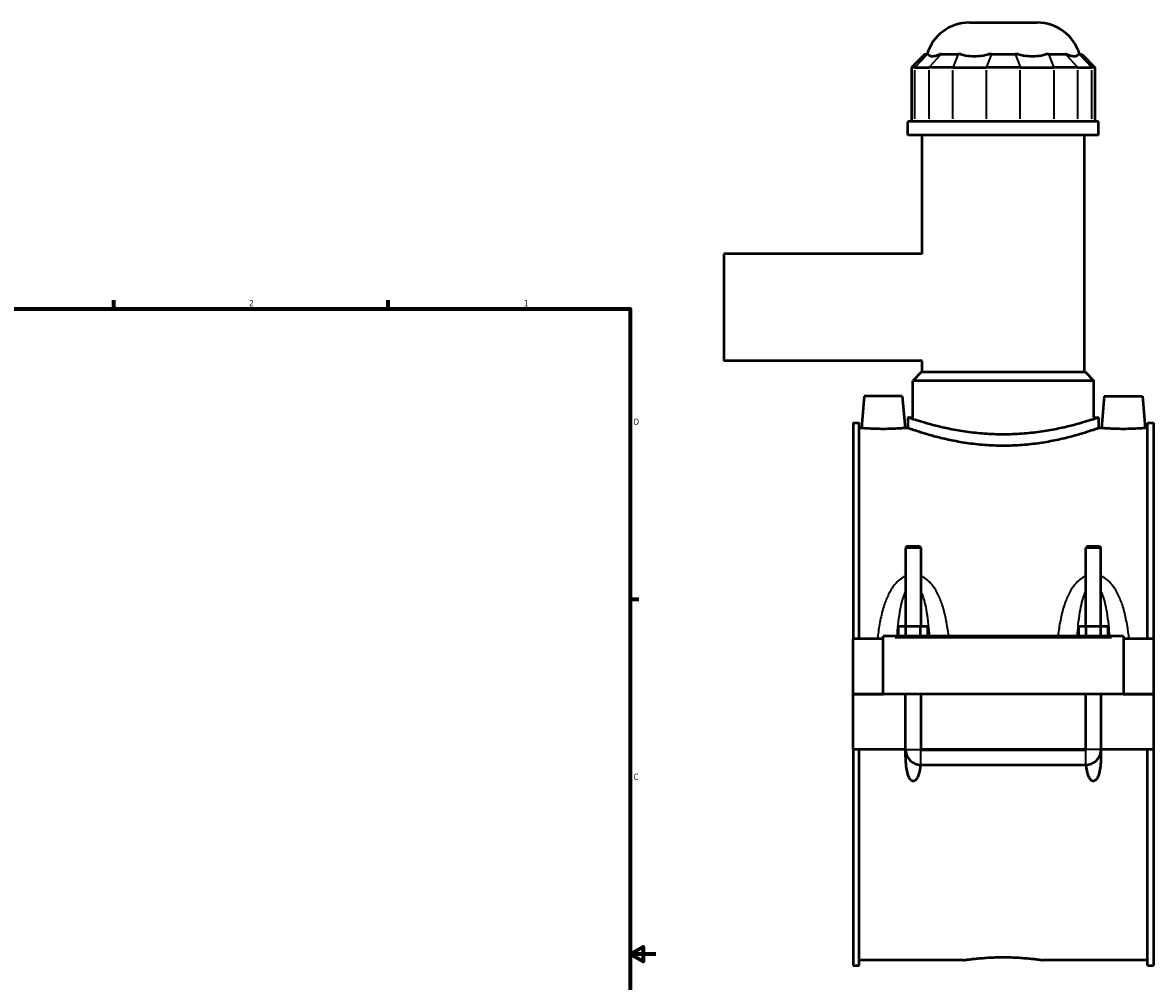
# Model space of a CAD drawing. Header units: inches. Extents: x -2.3 to 50, y -1.9 to 49.4.
# Tile 9 of 10: x 24.1 to 41.6, y 10.6 to 25.4. Entities that reach past the tile are written whole.
import ezdxf

# ---------------------------------------------------------------- set-up
doc = ezdxf.new("R2010")
doc.units = ezdxf.units.IN
doc.header["$MEASUREMENT"] = 0
for name, color, linetype, lineweight in [('Border (ANSI)', 7, 'Continuous', 70), ('Visible (ANSI)', 7, 'Continuous', 50), ('Visible Narrow (ANSI)', 7, 'Continuous', 35)]:
    doc.layers.add(name, color=color, linetype=linetype, lineweight=lineweight)
doc.styles.add('Note Text (ANSI)', font='tahoma.ttf')

# ---------------------------------------------------------------- blocks, each defined once
blk = doc.blocks.new('Borders Default Border')
at = {"layer": 'Border (ANSI)'}
for p, q in [((25.5, 21), (25.5, 21.134)), ((29.75, 21), (29.75, 21.134)), ((33.5, 16.5), (33.634, 16.5))]:
    blk.add_line(p, q, dxfattribs=at)
at = {"layer": 'Border (ANSI)', "flags": 128}
for points in [[(0.5, 1), (0.5, 21), (33.5, 21), (33.5, 1), (0.5, 1)], [(33.9, 11), (33.5, 11), (33.7, 11.115), (33.7, 10.885), (33.5, 11)]]:
    blk.add_lwpolyline(points, dxfattribs=at)
at = {"layer": 'Border (ANSI)', "color": 5, "true_color": 0x0000ff, "char_height": 0.0945, "attachment_point": 7, "style": 'Note Text (ANSI)'}
for s, insert in [('2', (27.596, 21.04)), ('1', (31.854, 21.04)), ('D', (33.553, 19.203)), ('C', (33.552, 13.701))]:
    blk.add_mtext(s, dxfattribs=dict(at, insert=insert))

msp = doc.modelspace()

# ---------------------------------------------------------------- linework, layer by layer
at = {"layer": 'Visible (ANSI)'}
for p, q in [((38.7572, 25.4342), (39.8055, 25.4342)), ((38.067, 24.9463), (37.8609, 24.7402)), ((38.067, 24.9463), (38.1036, 24.9463)), ((38.122, 24.9463), (38.1036, 24.9463)), ((38.3184, 24.9463), (38.3, 24.9463)), ((38.3184, 24.9463), (38.5787, 24.9463)), ((38.6231, 24.9463), (38.5787, 24.9463)), ((39.0973, 24.9463), (39.0529, 24.9463)), ((39.0973, 24.9463), (39.4654, 24.9463)), ((39.5098, 24.9463), (39.4654, 24.9463)), ((39.984, 24.9463), (39.9396, 24.9463)), ((39.984, 24.9463), (40.2443, 24.9463)), ((40.2627, 24.9463), (40.2443, 24.9463)), ((40.4591, 24.9463), (40.4407, 24.9463)), ((40.4591, 24.9463), (40.4957, 24.9463)), ((40.4957, 24.9463), (40.7018, 24.7402)), ((37.9132, 24.7402), (37.8609, 24.7402)), ((37.8609, 24.7402), (37.8609, 23.9008)), ((37.9132, 24.7402), (38.128, 24.7402)), ((38.4998, 24.7402), (38.128, 24.7402)), ((38.4998, 24.7402), (39.0184, 24.7402)), ((39.5443, 24.7402), (39.0184, 24.7402)), ((39.5443, 24.7402), (40.0629, 24.7402)), ((40.4347, 24.7402), (40.0629, 24.7402)), ((40.4347, 24.7402), (40.6495, 24.7402)), ((40.7018, 24.7402), (40.6495, 24.7402)), ((40.7018, 24.7402), (40.7018, 23.9008)), ((40.7584, 23.9008), (37.8043, 23.9008)), ((37.8043, 23.6917), (37.8043, 23.9008)), ((40.7584, 23.6917), (40.7584, 23.9008)), ((40.7584, 23.6917), (37.8043, 23.6917)), ((38.0258, 21.853), (38.0258, 23.6917)), ((40.5369, 20.0224), (40.5369, 23.6917)), ((34.9513, 21.853), (34.9513, 20.1955)), ((38.0258, 21.853), (34.9513, 21.853)), ((38.0258, 20.1955), (34.9513, 20.1955)), ((38.0258, 20.0224), (38.0258, 20.1955)), ((38.0155, 20.0224), (37.8781, 19.885)), ((38.0155, 20.0224), (40.5472, 20.0224)), ((40.5472, 20.0224), (40.6846, 19.885)), ((40.6846, 19.885), (37.8781, 19.885)), ((37.8781, 19.3161), (37.8781, 19.885)), ((40.6846, 19.3161), (40.6846, 19.885)), ((37.1261, 19.6453), (37.0828, 19.1512)), ((37.7166, 19.6453), (37.1261, 19.6453)), ((37.7166, 19.6453), (37.7598, 19.1512)), ((40.8461, 19.6453), (40.8028, 19.1512)), ((40.8461, 19.6453), (41.4366, 19.6453)), ((41.4366, 19.6453), (41.4798, 19.1512)), ((37.8043, 19.3161), (37.8043, 19.1512)), ((37.8043, 19.3161), (37.8781, 19.3161)), ((40.6846, 19.3161), (40.7584, 19.3161)), ((40.7584, 19.3161), (40.7584, 19.1512)), ((36.9563, 19.2337), (36.9563, 15.888)), ((36.9563, 19.2337), (37.0493, 19.2337)), ((37.0493, 15.888), (37.0493, 19.2337)), ((37.0828, 19.1512), (37.0493, 19.1512)), ((37.8043, 19.1512), (37.7598, 19.1512)), ((40.8028, 19.1512), (40.7584, 19.1512)), ((41.5133, 19.1512), (41.4798, 19.1512)), ((41.5133, 15.888), (41.5133, 19.2337)), ((41.5133, 19.2337), (41.6063, 19.2337)), ((41.6063, 19.2337), (41.6063, 15.888)), ((37.7919, 17.3212), (37.7682, 17.2976)), ((38.0045, 17.2976), (37.7682, 17.2976)), ((37.7682, 17.2976), (37.7682, 16.0848)), ((37.7919, 17.3212), (37.9808, 17.3212)), ((37.9808, 17.3212), (38.0045, 17.2976)), ((38.0045, 17.2976), (38.0045, 16.0848)), ((40.5819, 17.3212), (40.5582, 17.2976)), ((40.7945, 17.2976), (40.5582, 17.2976)), ((40.5582, 16.0848), (40.5582, 17.2976)), ((40.5819, 17.3212), (40.7708, 17.3212)), ((40.7708, 17.3212), (40.7945, 17.2976)), ((40.7945, 16.0848), (40.7945, 17.2976)), ((37.659, 15.9273), (37.659, 16.0848)), ((37.659, 16.0848), (37.7727, 16.0848)), ((37.7727, 15.9273), (37.7727, 16.0848)), ((37.7727, 16.0848), (38, 16.0848)), ((38, 15.9273), (38, 16.0848)), ((38, 16.0848), (38.1136, 16.0848)), ((38.1136, 15.9273), (38.1136, 16.0848)), ((40.449, 15.9273), (40.449, 16.0848)), ((40.449, 16.0848), (40.5627, 16.0848)), ((40.5627, 15.9273), (40.5627, 16.0848)), ((40.5627, 16.0848), (40.79, 16.0848)), ((40.79, 15.9273), (40.79, 16.0848)), ((40.79, 16.0848), (40.9036, 16.0848)), ((40.9036, 15.9273), (40.9036, 16.0848)), ((37.4213, 15.888), (36.9563, 15.888)), ((36.9563, 15.0312), (36.9563, 15.888)), ((37.4213, 15.9076), (37.4213, 15.9273)), ((41.1413, 15.9273), (37.4213, 15.9273)), ((37.4213, 15.0312), (37.4213, 15.9076)), ((41.1413, 15.9273), (41.1413, 15.9076)), ((41.1413, 15.9076), (41.1413, 15.0312)), ((41.6063, 15.888), (41.1413, 15.888)), ((41.6063, 15.888), (41.6063, 15.0312)), ((36.9563, 15.0312), (37.4213, 15.0312)), ((36.9563, 14.1704), (36.9563, 15.0272)), ((37.7682, 15.0272), (36.9563, 15.0272)), ((41.1413, 15.0312), (37.4213, 15.0312)), ((37.7682, 15.0312), (37.7682, 15.0272)), ((37.7682, 14.1704), (37.7682, 15.0272)), ((38.0045, 15.0312), (38.0045, 15.0272)), ((38.0045, 15.0272), (38.0045, 14.1704)), ((40.5582, 15.0272), (38.0045, 15.0272)), ((40.5582, 15.0272), (40.5582, 15.0312)), ((40.5582, 14.1704), (40.5582, 15.0272)), ((40.7945, 15.0272), (40.7945, 15.0312)), ((40.7945, 15.0272), (40.7945, 14.1704)), ((41.6063, 15.0272), (40.7945, 15.0272)), ((41.1413, 15.0312), (41.6063, 15.0312)), ((41.6063, 15.0272), (41.6063, 14.1704)), ((37.7682, 14.1704), (36.9563, 14.1704)), ((36.9563, 14.1704), (36.9563, 10.8247)), ((37.0493, 10.8247), (37.0493, 14.1704)), ((37.7696, 14.1704), (37.7682, 14.1704)), ((38.0045, 14.1704), (38.0031, 14.1704)), ((40.5582, 14.1704), (38.0045, 14.1704)), ((38.0045, 14.1691), (40.5582, 14.1691)), ((40.5596, 14.1704), (40.5582, 14.1704)), ((40.7945, 14.1704), (40.7931, 14.1704)), ((41.6063, 14.1704), (40.7945, 14.1704)), ((41.5133, 10.8247), (41.5133, 14.1704)), ((41.6063, 14.1704), (41.6063, 10.8247)), ((38.0045, 13.9342), (40.5582, 13.9342)), ((38.664, 10.9071), (37.0493, 10.9071)), ((41.5133, 10.9071), (39.8987, 10.9071)), ((36.9563, 10.8247), (37.0493, 10.8247)), ((41.5133, 10.8247), (41.6063, 10.8247))]:
    msp.add_line(p, q, dxfattribs=at)
for centre, radius, start, end in [((38.7572, 24.7472), 0.687, 90, 163.15289), ((39.8055, 24.7472), 0.687, 16.84711, 90), ((38.0045, 14.1704), 0.2362, 184.69338, 270), ((40.5582, 14.1704), 0.2362, 270, 355.30662)]:
    msp.add_arc(centre, radius, start, end, dxfattribs=at)
for points, knots in [([(38.122, 24.9463), (38.1251, 24.9386), (38.1299, 24.932), (38.1474, 24.9183), (38.1634, 24.9144), (38.1815, 24.9144), (38.1996, 24.9144), (38.2229, 24.9183), (38.2656, 24.932), (38.2826, 24.9386), (38.3, 24.9463)], [-0.5693984, -0.5693984, -0.5693984, -0.5693984, -0.3600644, -0.3600644, 0, 0, 0, 0.3600644, 0.3600644, 0.5693984, 0.5693984, 0.5693984, 0.5693984]), ([(38.6231, 24.9463), (38.6449, 24.9386), (38.6686, 24.932), (38.7361, 24.9183), (38.7821, 24.9144), (38.8258, 24.9144), (38.8694, 24.9144), (38.9185, 24.9183), (38.9964, 24.932), (39.0251, 24.9386), (39.0529, 24.9463)], [-0.5693984, -0.5693984, -0.5693984, -0.5693984, -0.3600644, -0.3600644, 0, 0, 0, 0.3600644, 0.3600644, 0.5693984, 0.5693984, 0.5693984, 0.5693984]), ([(39.5098, 24.9463), (39.5376, 24.9386), (39.5663, 24.932), (39.6442, 24.9183), (39.6933, 24.9144), (39.7369, 24.9144), (39.7806, 24.9144), (39.8266, 24.9183), (39.8941, 24.932), (39.9178, 24.9386), (39.9396, 24.9463)], [-0.5693984, -0.5693984, -0.5693984, -0.5693984, -0.3600644, -0.3600644, 0, 0, 0, 0.3600644, 0.3600644, 0.5693984, 0.5693984, 0.5693984, 0.5693984]), ([(40.2627, 24.9463), (40.2801, 24.9386), (40.2971, 24.932), (40.3398, 24.9183), (40.3631, 24.9144), (40.3812, 24.9144), (40.3993, 24.9144), (40.4153, 24.9183), (40.4328, 24.932), (40.4376, 24.9386), (40.4407, 24.9463)], [-0.5693984, -0.5693984, -0.5693984, -0.5693984, -0.3600644, -0.3600644, 0, 0, 0, 0.3600644, 0.3600644, 0.5693984, 0.5693984, 0.5693984, 0.5693984]), ([(39.2813, 19.0536), (39.1878, 19.0536), (39.0912, 19.057), (38.8998, 19.0705), (38.8048, 19.0807), (38.6231, 19.1061), (38.5362, 19.1213), (38.3757, 19.1535), (38.3021, 19.1706), (38.1718, 19.2033), (38.1105, 19.2202), (38.0024, 19.2517), (37.9554, 19.2663), (37.8798, 19.2905), (37.8511, 19.3002), (37.8133, 19.313), (37.8043, 19.3161), (37.8043, 19.3161)], [11.4077301, 11.4077301, 11.4077301, 11.4077301, 12.1209034, 12.1209034, 12.8340768, 12.8340768, 13.5472502, 13.5472502, 14.2604236, 14.2604236, 14.9732165, 14.9732165, 15.6860093, 15.6860093, 16.3988022, 16.3988022, 17.1115951, 17.1115951, 17.1115951, 17.1115951]), ([(40.7584, 19.3161), (40.7584, 19.3161), (40.7494, 19.313), (40.7116, 19.3002), (40.6829, 19.2905), (40.6073, 19.2663), (40.5603, 19.2517), (40.4522, 19.2202), (40.3909, 19.2033), (40.2606, 19.1706), (40.187, 19.1535), (40.0265, 19.1213), (39.9396, 19.1061), (39.7579, 19.0807), (39.6629, 19.0705), (39.4715, 19.057), (39.3749, 19.0536), (39.2813, 19.0536)], [5.703865, 5.703865, 5.703865, 5.703865, 6.4166579, 6.4166579, 7.1294508, 7.1294508, 7.8422436, 7.8422436, 8.5550365, 8.5550365, 9.2682099, 9.2682099, 9.9813833, 9.9813833, 10.6945567, 10.6945567, 11.4077301, 11.4077301, 11.4077301, 11.4077301]), ([(37.4213, 19.1372), (37.3787, 19.1372), (37.3333, 19.138), (37.2498, 19.1406), (37.2117, 19.1425), (37.1517, 19.146), (37.1258, 19.1479), (37.0913, 19.1505), (37.0828, 19.1512), (37.0828, 19.1512)], [2.59696, 2.59696, 2.59696, 2.59696, 2.9217148, 2.9217148, 3.2464695, 3.2464695, 3.5709548, 3.5709548, 3.8954401, 3.8954401, 3.8954401, 3.8954401]), ([(37.7598, 19.1512), (37.7598, 19.1512), (37.7514, 19.1505), (37.7169, 19.1479), (37.691, 19.146), (37.6309, 19.1425), (37.5929, 19.1406), (37.5094, 19.138), (37.464, 19.1372), (37.4213, 19.1372)], [6.4924001, 6.4924001, 6.4924001, 6.4924001, 6.8168854, 6.8168854, 7.1413706, 7.1413706, 7.4661254, 7.4661254, 7.7908801, 7.7908801, 7.7908801, 7.7908801]), ([(39.2813, 18.8775), (39.1877, 18.8775), (39.0911, 18.881), (38.8996, 18.8952), (38.8046, 18.9059), (38.623, 18.9324), (38.5361, 18.9482), (38.3756, 18.9819), (38.302, 18.9997), (38.1718, 19.0338), (38.1106, 19.0513), (38.0024, 19.0841), (37.9555, 19.0993), (37.8799, 19.1246), (37.8511, 19.1347), (37.8133, 19.148), (37.8043, 19.1512), (37.8043, 19.1512)], [0, 0, 0, 0, 0.7137635, 0.7137635, 1.427527, 1.427527, 2.1412905, 2.1412905, 2.855054, 2.855054, 3.5683676, 3.5683676, 4.2816811, 4.2816811, 4.9949946, 4.9949946, 5.7083082, 5.7083082, 5.7083082, 5.7083082]), ([(40.7584, 19.1512), (40.7584, 19.1512), (40.7494, 19.148), (40.7116, 19.1347), (40.6828, 19.1246), (40.6072, 19.0993), (40.5602, 19.0841), (40.4521, 19.0513), (40.3909, 19.0338), (40.2607, 18.9997), (40.1871, 18.9819), (40.0266, 18.9482), (39.9397, 18.9324), (39.7581, 18.9059), (39.6631, 18.8952), (39.4716, 18.881), (39.375, 18.8775), (39.2813, 18.8775)], [17.1249245, 17.1249245, 17.1249245, 17.1249245, 17.838238, 17.838238, 18.5515516, 18.5515516, 19.2648651, 19.2648651, 19.9781786, 19.9781786, 20.6919421, 20.6919421, 21.4057056, 21.4057056, 22.1194692, 22.1194692, 22.8332327, 22.8332327, 22.8332327, 22.8332327]), ([(41.1413, 19.1372), (41.0987, 19.1372), (41.0533, 19.138), (40.9698, 19.1406), (40.9317, 19.1425), (40.8717, 19.146), (40.8458, 19.1479), (40.8113, 19.1505), (40.8028, 19.1512), (40.8028, 19.1512)], [0, 0, 0, 0, 0.3247547, 0.3247547, 0.6495095, 0.6495095, 0.9739947, 0.9739947, 1.29848, 1.29848, 1.29848, 1.29848]), ([(41.4798, 19.1512), (41.4798, 19.1512), (41.4714, 19.1505), (41.4369, 19.1479), (41.411, 19.146), (41.3509, 19.1425), (41.3129, 19.1406), (41.2294, 19.138), (41.184, 19.1372), (41.1413, 19.1372)], [3.8954401, 3.8954401, 3.8954401, 3.8954401, 4.2199253, 4.2199253, 4.5444106, 4.5444106, 4.8691653, 4.8691653, 5.1939201, 5.1939201, 5.1939201, 5.1939201]), ([(37.9975, 13.9343), (37.9968, 13.9266), (37.996, 13.9189), (37.9911, 13.8786), (37.9853, 13.843), (37.9718, 13.7917), (37.9665, 13.775), (37.9536, 13.7432), (37.9461, 13.7282), (37.9307, 13.7066), (37.9234, 13.6983), (37.9107, 13.6891), (37.9061, 13.6865), (37.8966, 13.683), (37.8915, 13.682), (37.8812, 13.682), (37.8761, 13.683), (37.8665, 13.6865), (37.862, 13.6891), (37.8493, 13.6983), (37.842, 13.7066), (37.8265, 13.7282), (37.8191, 13.7432), (37.8062, 13.775), (37.8009, 13.7917), (37.7874, 13.843), (37.7816, 13.8786), (37.768, 13.9922), (37.7667, 14.0803), (37.7696, 14.1704)], [1.5360051, 1.5360051, 1.5360051, 1.5360051, 1.5966314, 1.5966314, 1.8572739, 1.8572739, 1.9875951, 1.9875951, 2.1179164, 2.1179164, 2.1970479, 2.1970479, 2.2366137, 2.2366137, 2.2761794, 2.2761794, 2.3157452, 2.3157452, 2.3553109, 2.3553109, 2.4344424, 2.4344424, 2.5647637, 2.5647637, 2.695085, 2.695085, 2.9557275, 2.9557275, 3.600489, 3.600489, 3.600489, 3.600489]), ([(38.0031, 14.1704), (38.0031, 14.1703), (38.0031, 14.1701), (38.0033, 14.1698), (38.0034, 14.1696), (38.0036, 14.1694), (38.0038, 14.1693), (38.0041, 14.1692), (38.0043, 14.1691), (38.0045, 14.1691)], [0.0000739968, 0.0000739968, 0.0000739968, 0.0000739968, 0.0013944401, 0.0013944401, 0.0027725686, 0.0027725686, 0.004120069, 0.004120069, 0.0054404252, 0.0054404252, 0.0054404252, 0.0054404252]), ([(40.5582, 14.1691), (40.5584, 14.1691), (40.5586, 14.1692), (40.5589, 14.1693), (40.559, 14.1694), (40.5593, 14.1696), (40.5594, 14.1698), (40.5595, 14.1701), (40.5596, 14.1703), (40.5596, 14.1704)], [0, 0, 0, 0, 0.0013148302, 0.0013148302, 0.0026484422, 0.0026484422, 0.0040166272, 0.0040166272, 0.0053612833, 0.0053612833, 0.0053612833, 0.0053612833]), ([(40.7931, 14.1704), (40.796, 14.0803), (40.7947, 13.9922), (40.7811, 13.8786), (40.7753, 13.843), (40.7618, 13.7917), (40.7565, 13.775), (40.7436, 13.7432), (40.7361, 13.7282), (40.7207, 13.7066), (40.7134, 13.6983), (40.7007, 13.6891), (40.6961, 13.6865), (40.6866, 13.683), (40.6815, 13.682), (40.6712, 13.682), (40.6661, 13.683), (40.6565, 13.6865), (40.652, 13.6891), (40.6393, 13.6983), (40.632, 13.7066), (40.6165, 13.7282), (40.6091, 13.7432), (40.5962, 13.775), (40.5909, 13.7917), (40.5774, 13.843), (40.5716, 13.8786), (40.5667, 13.9189), (40.5659, 13.9266), (40.5651, 13.9343)], [0.9518698, 0.9518698, 0.9518698, 0.9518698, 1.5966314, 1.5966314, 1.8572739, 1.8572739, 1.9875951, 1.9875951, 2.1179164, 2.1179164, 2.1970479, 2.1970479, 2.2366137, 2.2366137, 2.2761794, 2.2761794, 2.3157452, 2.3157452, 2.3553109, 2.3553109, 2.4344424, 2.4344424, 2.5647637, 2.5647637, 2.695085, 2.695085, 2.9557275, 2.9557275, 3.0163538, 3.0163538, 3.0163538, 3.0163538]), ([(38.664, 10.9071), (38.664, 10.9071), (38.6677, 10.9077), (38.6834, 10.91), (38.6953, 10.9117), (38.7268, 10.9161), (38.7465, 10.9187), (38.7918, 10.9244), (38.8175, 10.9274), (38.8722, 10.9332), (38.9031, 10.9363), (38.9705, 10.9419), (39.0069, 10.9446), (39.083, 10.949), (39.1226, 10.9507), (39.2024, 10.9531), (39.2425, 10.9536), (39.2813, 10.9536)], [7.0992209, 7.0992209, 7.0992209, 7.0992209, 7.3950192, 7.3950192, 7.6908175, 7.6908175, 7.9866158, 7.9866158, 8.2824141, 8.2824141, 8.5782176, 8.5782176, 8.874021, 8.874021, 9.1698245, 9.1698245, 9.4656279, 9.4656279, 9.4656279, 9.4656279]), ([(39.2813, 10.9536), (39.3202, 10.9536), (39.3603, 10.9531), (39.4401, 10.9507), (39.4797, 10.949), (39.5558, 10.9446), (39.5922, 10.9419), (39.6596, 10.9363), (39.6905, 10.9332), (39.7452, 10.9274), (39.7709, 10.9244), (39.8162, 10.9187), (39.8359, 10.9161), (39.8674, 10.9117), (39.8793, 10.91), (39.8949, 10.9077), (39.8987, 10.9071), (39.8987, 10.9071)], [0, 0, 0, 0, 0.2958034, 0.2958034, 0.5916069, 0.5916069, 0.8874103, 0.8874103, 1.1832137, 1.1832137, 1.479012, 1.479012, 1.7748104, 1.7748104, 2.0706087, 2.0706087, 2.366407, 2.366407, 2.366407, 2.366407])]:
    msp.add_open_spline(points, degree=3, knots=knots, dxfattribs=at)
at = {"layer": 'Visible Narrow (ANSI)'}
for p, q in [((38.0941, 24.936), (37.9227, 24.7505)), ((38.3089, 24.936), (38.1375, 24.7505)), ((38.5747, 24.936), (38.5038, 24.7505)), ((39.0934, 24.936), (39.0224, 24.7505)), ((39.4693, 24.936), (39.5403, 24.7505)), ((39.988, 24.936), (40.0589, 24.7505)), ((40.2538, 24.936), (40.4252, 24.7505)), ((40.4686, 24.936), (40.64, 24.7505)), ((37.9132, 23.9428), (37.9132, 24.6983)), ((38.128, 24.6983), (38.128, 23.9428)), ((38.4998, 23.9428), (38.4998, 24.6983)), ((39.0184, 24.6983), (39.0184, 23.9428)), ((39.5443, 23.9428), (39.5443, 24.6983)), ((40.0629, 24.6983), (40.0629, 23.9428)), ((40.4347, 23.9428), (40.4347, 24.6983)), ((40.6495, 24.6983), (40.6495, 23.9428)), ((37.6073, 15.9076), (40.9553, 15.9076)), ((37.7733, 14.1704), (37.9994, 14.1704)), ((38.0045, 13.9355), (38.0045, 14.1652)), ((40.5582, 13.9355), (40.5582, 14.1652)), ((40.7894, 14.1704), (40.5633, 14.1704))]:
    msp.add_line(p, q, dxfattribs=at)
for points, knots in [([(37.7682, 16.8586), (37.7492, 16.8508), (37.731, 16.8412), (37.6853, 16.8123), (37.6593, 16.7909), (37.6144, 16.7459), (37.5949, 16.7227), (37.5498, 16.6612), (37.5262, 16.6213), (37.4786, 16.5263), (37.4564, 16.4702), (37.4148, 16.3442), (37.3966, 16.2735), (37.365, 16.1237), (37.3521, 16.0443), (37.3383, 15.9387), (37.3353, 15.9134), (37.3324, 15.888)], [-3.4525681, -3.4525681, -3.4525681, -3.4525681, -3.2952752, -3.2952752, -3.0385926, -3.0385926, -2.8078625, -2.8078625, -2.4564348, -2.4564348, -2.0053189, -2.0053189, -1.4690015, -1.4690015, -0.8875015, -0.8875015, -0.7046261, -0.7046261, -0.7046261, -0.7046261]), ([(38.4357, 15.9273), (38.4342, 15.9396), (38.4326, 15.9518), (38.4205, 16.0443), (38.4077, 16.1237), (38.3761, 16.2735), (38.3579, 16.3442), (38.3163, 16.4702), (38.2941, 16.5263), (38.2465, 16.6213), (38.2229, 16.6612), (38.1778, 16.7227), (38.1583, 16.7459), (38.1134, 16.7909), (38.0874, 16.8123), (38.0417, 16.8412), (38.0235, 16.8508), (38.0045, 16.8586)], [-6.7229899, -6.7229899, -6.7229899, -6.7229899, -6.6346803, -6.6346803, -6.0531803, -6.0531803, -5.5168629, -5.5168629, -5.065747, -5.065747, -4.7143193, -4.7143193, -4.4835892, -4.4835892, -4.2269066, -4.2269066, -4.0696137, -4.0696137, -4.0696137, -4.0696137]), ([(40.5582, 16.8586), (40.5392, 16.8508), (40.521, 16.8412), (40.4753, 16.8123), (40.4493, 16.7909), (40.4044, 16.7459), (40.3849, 16.7227), (40.3398, 16.6612), (40.3162, 16.6213), (40.2686, 16.5263), (40.2464, 16.4702), (40.2048, 16.3442), (40.1866, 16.2735), (40.155, 16.1237), (40.1421, 16.0443), (40.1301, 15.9518), (40.1285, 15.9396), (40.127, 15.9273)], [-3.4530869, -3.4530869, -3.4530869, -3.4530869, -3.2957936, -3.2957936, -3.0391107, -3.0391107, -2.8083792, -2.8083792, -2.4569501, -2.4569501, -2.0058335, -2.0058335, -1.4695149, -1.4695149, -0.8880317, -0.8880317, -0.7997107, -0.7997107, -0.7997107, -0.7997107]), ([(41.2303, 15.888), (41.2274, 15.9134), (41.2243, 15.9387), (41.2105, 16.0443), (41.1977, 16.1237), (41.1661, 16.2735), (41.1479, 16.3442), (41.1063, 16.4702), (41.0841, 16.5263), (41.0365, 16.6213), (41.0129, 16.6612), (40.9678, 16.7227), (40.9483, 16.7459), (40.9034, 16.7909), (40.8774, 16.8123), (40.8317, 16.8412), (40.8135, 16.8508), (40.7945, 16.8586)], [-6.8180746, -6.8180746, -6.8180746, -6.8180746, -6.6351878, -6.6351878, -6.0537046, -6.0537046, -5.517386, -5.517386, -5.0662694, -5.0662694, -4.7148403, -4.7148403, -4.4841088, -4.4841088, -4.2274259, -4.2274259, -4.0701326, -4.0701326, -4.0701326, -4.0701326]), ([(37.6374, 15.9273), (37.6417, 15.9869), (37.6468, 16.0459), (37.66, 16.1698), (37.6684, 16.2346), (37.6876, 16.3501), (37.6979, 16.4015), (37.7199, 16.4886), (37.7308, 16.5252), (37.751, 16.5799), (37.7593, 16.5996), (37.7682, 16.6179)], [0.9963729, 0.9963729, 0.9963729, 0.9963729, 1.4690015, 1.4690015, 2.0053189, 2.0053189, 2.4564348, 2.4564348, 2.8078625, 2.8078625, 3.021107, 3.021107, 3.021107, 3.021107]), ([(38.0045, 16.6179), (38.0134, 16.5996), (38.0217, 16.5799), (38.0419, 16.5252), (38.0528, 16.4886), (38.0748, 16.4015), (38.0851, 16.3501), (38.1043, 16.2346), (38.1127, 16.1698), (38.1259, 16.0459), (38.131, 15.9869), (38.1353, 15.9273)], [4.5010748, 4.5010748, 4.5010748, 4.5010748, 4.7143193, 4.7143193, 5.065747, 5.065747, 5.5168629, 5.5168629, 6.0531803, 6.0531803, 6.5258089, 6.5258089, 6.5258089, 6.5258089]), ([(40.4274, 15.9273), (40.4317, 15.9869), (40.4368, 16.0459), (40.45, 16.1698), (40.4584, 16.2346), (40.4776, 16.3501), (40.4879, 16.4015), (40.5099, 16.4886), (40.5208, 16.5252), (40.541, 16.5799), (40.5493, 16.5996), (40.5582, 16.6179)], [0.9968918, 0.9968918, 0.9968918, 0.9968918, 1.4695149, 1.4695149, 2.0058335, 2.0058335, 2.4569501, 2.4569501, 2.8083792, 2.8083792, 3.0216259, 3.0216259, 3.0216259, 3.0216259]), ([(40.7945, 16.6179), (40.8034, 16.5996), (40.8117, 16.5799), (40.8319, 16.5252), (40.8428, 16.4886), (40.8648, 16.4015), (40.8751, 16.3501), (40.8943, 16.2346), (40.9027, 16.1698), (40.9159, 16.0459), (40.921, 15.9869), (40.9253, 15.9273)], [4.5015936, 4.5015936, 4.5015936, 4.5015936, 4.7148403, 4.7148403, 5.0662694, 5.0662694, 5.517386, 5.517386, 6.0537046, 6.0537046, 6.5263277, 6.5263277, 6.5263277, 6.5263277])]:
    msp.add_open_spline(points, degree=3, knots=knots, dxfattribs=at)

# ---------------------------------------------------------------- block references
msp.add_blockref('Borders Default Border', (0, 0))

doc.saveas('drawing.dxf')
